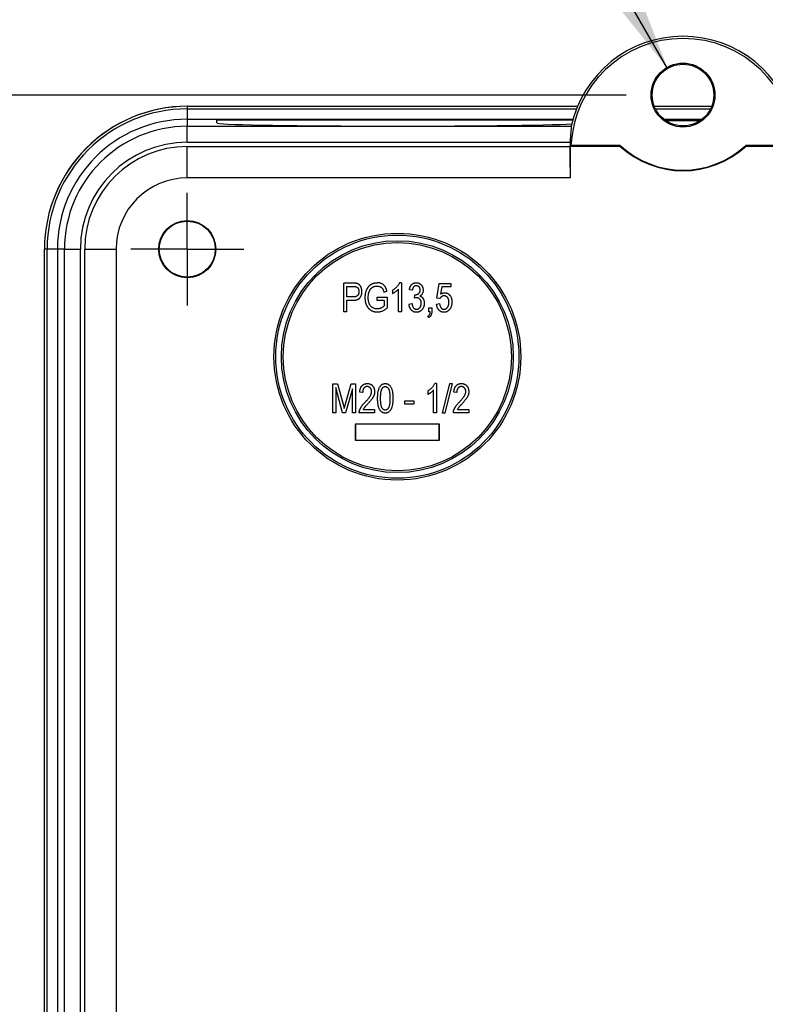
# Model space of a CAD drawing. Header units: millimetres. Extents: x 25 to 1092, y 25 to 838.
# Tile 19 of 46: x 787 to 854, y 391 to 479. Entities that reach past the tile are written whole.
import ezdxf

# ---------------------------------------------------------------- set-up
doc = ezdxf.new("R2010")
doc.units = ezdxf.units.MM
doc.header["$LTSCALE"] = 4
doc.linetypes.add('CENTERX2', pattern=[20.32, 12.7, -2.54, 2.54, -2.54])
doc.layers.add('CENTER', color=40, linetype='CENTERX2')
doc.layers.add('DIMENSIONS', color=140, linetype='Continuous', lineweight=25)
doc.styles.add('SLDTEXTSTYLE0', font='TXT', dxfattribs={"width": 0.7})
doc.dimstyles.new('SLDDIMSTYLE1', dxfattribs={"dimtxt": 8.632031, "dimasz": 13.208, "dimexe": 0, "dimexo": 0.0625, "dimgap": 2.158008, "dimtad": 0, "dimtih": 1, "dimtoh": 1, "dimrnd": 1e-09, "dimzin": 12, "dimdsep": 46, "dimtxsty": 'SLDTEXTSTYLE0', "dimsah": 1, "dimcen": 0.09, "dimadec": 0, "dimazin": 3, "dimtfac": 1, "dimtofl": 0, "dimtmove": 0, "dimatfit": 3, "dimfxl": 0, "dimfrac": 2, "dimtolj": 1, "dimtzin": 12, "dimarcsym": 0})
doc.dimstyles.new('SLDDIMSTYLE4', dxfattribs={"dimtxt": 8.632031, "dimasz": 13.208, "dimexe": 0, "dimexo": 0.0625, "dimgap": 2.158008, "dimtad": 0, "dimtih": 1, "dimtoh": 1, "dimrnd": 1e-09, "dimzin": 12, "dimdsep": 46, "dimtxsty": 'SLDTEXTSTYLE0', "dimsah": 1, "dimcen": 0, "dimadec": 0, "dimazin": 3, "dimtfac": 1, "dimtofl": 0, "dimtmove": 0, "dimatfit": 3, "dimfxl": 0, "dimfrac": 2, "dimtolj": 1, "dimtzin": 12, "dimarcsym": 0})

# ---------------------------------------------------------------- blocks, each defined once
blk = doc.blocks.new('_D_5')
at = {"layer": 'DIMENSIONS'}
for p, q in [((841.456, 472.644), (703.211, 472.644)), ((715.911, 472.644), (715.911, 370.802)), ((703.086, 355.15), (700.187, 355.15)), ((700.187, 355.15), (700.187, 341.431)), ((728.737, 355.15), (731.635, 355.15)), ((731.635, 355.15), (731.635, 341.431)), ((700.187, 341.431), (703.086, 341.431)), ((731.635, 341.431), (728.737, 341.431)), ((715.911, 254.044), (715.911, 339.499)), ((841.456, 254.044), (703.211, 254.044))]:
    blk.add_line(p, q, dxfattribs=at)
for points in [[(715.911, 472.644), (713.879, 459.436), (717.943, 459.436)], [(715.911, 254.044), (717.943, 267.252), (713.879, 267.252)]]:
    blk.add_solid(points, dxfattribs=at)
at = {"layer": 'DIMENSIONS', "char_height": 8.4667, "attachment_point": 1, "style": 'SLDTEXTSTYLE0'}
for s, insert in [('218.6', (699.495, 367.997)), ('8.61', (703.086, 352.345))]:
    blk.add_mtext(s, dxfattribs=dict(at, insert=insert))
blk = doc.blocks.new('_D_8')
at = {"layer": 'DIMENSIONS'}
for p, q in [((758.594, 526.499), (755.696, 526.499)), ((755.696, 526.499), (755.696, 512.78)), ((784.245, 526.499), (787.144, 526.499)), ((787.144, 526.499), (787.144, 512.78)), ((815.443, 526.499), (790.043, 526.499)), ((845.161, 475.026), (815.443, 526.499)), ((755.696, 512.78), (758.594, 512.78)), ((787.144, 512.78), (784.245, 512.78))]:
    blk.add_line(p, q, dxfattribs=at)
blk.add_solid([(845.161, 475.026), (840.317, 487.48), (836.797, 485.448)], dxfattribs=at)
at = {"layer": 'DIMENSIONS', "char_height": 8.4667, "attachment_point": 1, "style": 'SLDTEXTSTYLE0'}
for s, insert in [('%%c', (755.668, 539.346)), ('5.5', (768.702, 539.346)), ('0.22', (758.594, 523.694))]:
    blk.add_mtext(s, dxfattribs=dict(at, insert=insert))
blk = doc.blocks.new('SW_CENTERMARKSYMBOL_4')
at = {"layer": 'CENTER', "color": 0}
for p, q in [((0, 2.54), (0, 5.04)), ((0, 0), (0, 2.54)), ((-2.54, 0), (-5.04, 0)), ((0, 0), (-2.54, 0)), ((0, 0), (0, -2.54)), ((0, 0), (2.54, 0)), ((2.54, 0), (5.04, 0)), ((0, -2.54), (0, -5.04))]:
    blk.add_line(p, q, dxfattribs=at)

msp = doc.modelspace()

# ---------------------------------------------------------------- linework, layer by layer
for p, q in [((802.286, 471.644), (837.117, 471.644)), ((802.286, 471.644), (802.286, 471.414)), ((802.286, 471.414), (837.023, 471.414)), ((802.286, 471.414), (802.286, 470.493)), ((802.314, 471.648), (837.118, 471.648)), ((843.973, 471.648), (849.099, 471.648)), ((843.974, 471.644), (849.098, 471.644)), ((844.076, 471.414), (848.995, 471.414)), ((802.286, 470.493), (802.286, 469.859)), ((802.286, 470.493), (836.71, 470.493)), ((804.907, 470.444), (804.907, 470.155)), ((804.907, 470.444), (836.696, 470.444)), ((844.823, 470.493), (848.249, 470.493)), ((802.286, 468.439), (802.286, 469.859)), ((802.286, 469.859), (836.549, 469.859)), ((836.549, 469.859), (836.549, 469.859)), ((802.286, 468.439), (836.468, 468.439)), ((802.286, 468.053), (836.45, 468.053)), ((802.286, 465.25), (802.286, 468.053)), ((836.536, 468.144), (836.45, 468.146)), ((836.45, 468.053), (836.45, 468.146)), ((836.483, 468.092), (836.536, 468.144)), ((836.483, 468.092), (840.91, 468.092)), ((836.483, 465.25), (836.483, 468.092)), ((840.93, 468.144), (836.536, 468.144)), ((840.91, 468.092), (840.93, 468.144)), ((852.142, 468.144), (852.162, 468.092)), ((856.536, 468.144), (852.142, 468.144)), ((852.162, 468.092), (856.588, 468.092)), ((836.483, 465.25), (802.286, 465.25)), ((789.533, 267.423), (789.533, 458.866)), ((789.766, 458.894), (789.536, 458.894)), ((789.536, 267.394), (789.536, 458.894)), ((790.687, 458.894), (789.766, 458.894)), ((789.766, 267.394), (789.766, 458.894)), ((791.321, 458.894), (790.687, 458.894)), ((790.687, 458.894), (790.687, 267.394)), ((791.321, 267.394), (791.321, 458.894)), ((791.321, 458.894), (792.741, 458.894)), ((792.741, 267.394), (792.741, 458.894)), ((793.127, 458.894), (795.93, 458.894)), ((793.127, 267.394), (793.127, 458.894)), ((795.93, 458.894), (795.93, 267.394)), ((816.269, 453.294), (816.269, 455.863)), ((817.06, 455.863), (816.269, 455.863)), ((816.536, 455.562), (817.09, 455.562)), ((816.536, 454.628), (816.536, 455.562)), ((820.605, 455.229), (820.605, 454.929)), ((821.139, 453.294), (821.139, 455.329)), ((821.406, 455.896), (821.233, 455.896)), ((821.406, 455.896), (821.406, 453.294)), ((822.373, 455.229), (822.106, 455.262)), ((824.575, 454.513), (824.775, 455.829)), ((824.775, 455.829), (825.809, 455.829)), ((824.998, 455.529), (824.902, 454.895)), ((825.809, 455.529), (824.998, 455.529)), ((825.809, 455.829), (825.809, 455.529)), ((817.095, 454.628), (816.536, 454.628)), ((819.238, 454.295), (819.238, 454.595)), ((819.238, 454.595), (820.138, 454.595)), ((819.838, 455.062), (820.105, 455.129)), ((820.138, 454.595), (820.138, 453.654)), ((822.573, 454.526), (822.607, 454.829)), ((822.607, 454.829), (822.647, 454.825)), ((824.842, 454.475), (824.575, 454.513)), ((816.536, 454.328), (817.078, 454.328)), ((816.536, 453.294), (816.536, 454.328)), ((819.872, 454.295), (819.238, 454.295)), ((819.872, 454.295), (819.872, 453.824)), ((822.073, 453.995), (822.34, 454.028)), ((823.841, 453.294), (823.841, 453.661)), ((823.841, 453.661), (824.108, 453.661)), ((824.108, 453.661), (824.108, 453.302)), ((824.541, 453.995), (824.808, 454.028)), ((816.536, 453.294), (816.269, 453.294)), ((821.406, 453.294), (821.139, 453.294)), ((823.841, 452.794), (823.768, 452.927)), ((823.974, 453.294), (823.841, 453.294)), ((815.272, 444.294), (815.272, 446.863)), ((815.272, 446.863), (815.689, 446.863)), ((816.15, 444.294), (815.539, 446.536)), ((815.539, 446.536), (815.539, 444.294)), ((815.689, 446.863), (816.189, 445.044)), ((816.406, 445.075), (816.929, 446.863)), ((816.929, 446.863), (817.307, 446.863)), ((817.307, 446.863), (817.307, 444.294)), ((824.545, 446.896), (824.372, 446.896)), ((824.545, 446.896), (824.545, 444.294)), ((825.082, 444.261), (825.724, 446.896)), ((825.929, 446.896), (825.287, 444.261)), ((825.724, 446.896), (825.929, 446.896)), ((817.04, 446.414), (816.423, 444.294)), ((817.04, 444.294), (817.04, 446.414)), ((817.94, 446.095), (817.674, 446.129)), ((823.744, 446.229), (823.744, 445.929)), ((824.278, 444.294), (824.278, 446.329)), ((826.346, 446.095), (826.079, 446.129)), ((816.189, 445.044), (816.289, 444.664)), ((821.709, 445.061), (821.709, 445.362)), ((821.709, 445.362), (822.51, 445.362)), ((822.51, 445.061), (821.709, 445.061)), ((822.51, 445.362), (822.51, 445.061)), ((815.539, 444.294), (815.272, 444.294)), ((816.423, 444.294), (816.15, 444.294)), ((817.307, 444.294), (817.04, 444.294)), ((819.008, 444.294), (817.64, 444.294)), ((818.007, 444.594), (819.008, 444.594)), ((819.008, 444.594), (819.008, 444.294)), ((824.545, 444.294), (824.278, 444.294)), ((825.287, 444.261), (825.082, 444.261)), ((827.413, 444.294), (826.046, 444.294)), ((826.412, 444.594), (827.413, 444.594)), ((827.413, 444.594), (827.413, 444.294)), ((817.298, 443.294), (824.774, 443.294)), ((817.298, 441.819), (817.298, 443.294)), ((817.298, 443.294), (817.31, 443.282)), ((824.761, 443.282), (817.31, 443.282)), ((817.31, 443.282), (817.31, 441.831)), ((824.761, 443.282), (824.774, 443.294)), ((824.761, 441.831), (824.761, 443.282)), ((824.774, 443.294), (824.774, 441.819)), ((817.31, 441.831), (817.298, 441.819)), ((824.774, 441.819), (817.298, 441.819)), ((817.31, 441.831), (824.761, 441.831)), ((824.761, 441.831), (824.774, 441.819))]:
    msp.add_line(p, q)
for centre, radius in [((846.536, 472.644), 2.85), ((846.536, 472.644), 2.75), ((802.286, 458.894), 2.552), ((802.286, 458.894), 2.5), ((821.036, 449.294), 11.018), ((821.036, 449.294), 10.85), ((821.036, 449.294), 10.35), ((821.036, 449.294), 10.186)]:
    msp.add_circle(centre, radius)
for centre, radius, start, end in [((846.536, 467.684), 10.011, 2.63719, 177.36281), ((802.314, 458.866), 12.782, 90, 180), ((802.286, 458.894), 12.75, 90, 180), ((802.286, 458.894), 12.52, 90, 180), ((802.286, 458.894), 11.599, 90, 180), ((802.286, 458.894), 10.965, 90, 180), ((802.286, 458.894), 9.545, 90, 180), ((846.536, 467.684), 10.096, 175.70902, 177.37401), ((802.286, 458.894), 9.159, 90, 180), ((846.536, 474.186), 8.294, 227.28606, 312.71394), ((846.536, 474.186), 8.242, 227.14385, 312.85615), ((802.286, 458.894), 6.356, 90, 180)]:
    msp.add_arc(centre, radius, start, end)
for centre, major_axis, ratio, start_param, end_param in [((846.536, 467.665), (0, 10.225), 0.999998, 4.928675, 7.637695), ((821.036, 470.155), (16.128, 0), 0.017455, 3.141593, 6.017977), ((836.322, 465.25), (0, 4.61), 0.034921, 4.712389, 5.365946)]:
    msp.add_ellipse(centre, major_axis=major_axis, ratio=ratio, start_param=start_param, end_param=end_param)
for points, knots in [([(845.031, 470.404), (845.103, 470.405), (845.351, 470.409), (845.879, 470.414), (846.614, 470.416), (847.218, 470.413), (847.644, 470.409), (847.889, 470.406), (848.012, 470.404), (848.046, 470.404)], [0, 0, 0, 0, 0.087919, 0.305633, 0.522003, 0.739106, 0.844171, 0.956902, 1, 1, 1, 1]), ([(845.129, 470.346), (845.22, 470.351), (845.441, 470.365), (845.868, 470.376), (846.281, 470.382), (846.603, 470.383), (846.922, 470.38), (847.325, 470.373), (847.709, 470.361), (847.903, 470.349), (847.971, 470.345)], [0, 0, 0, 0, 0.13513, 0.327597, 0.421204, 0.514686, 0.608055, 0.703117, 0.896533, 1, 1, 1, 1]), ([(836.549, 469.859), (836.559, 469.854), (836.562, 469.819), (836.556, 469.69), (836.547, 469.596), (836.523, 469.353), (836.509, 469.205), (836.48, 468.86), (836.466, 468.66), (836.456, 468.439)], [0, 0, 0, 0, 0.25, 0.25, 0.5, 0.5, 0.75, 0.75, 1, 1, 1, 1]), ([(817.472, 455.813), (817.46, 455.817), (817.436, 455.825), (817.396, 455.836), (817.351, 455.844), (817.302, 455.85), (817.248, 455.856), (817.189, 455.86), (817.127, 455.863), (817.083, 455.863), (817.06, 455.863)], [0, 0, 0, 0, 0.089414, 0.188943, 0.297152, 0.417111, 0.546704, 0.687097, 0.837356, 1, 1, 1, 1]), ([(817.09, 455.562), (817.108, 455.562), (817.142, 455.562), (817.191, 455.56), (817.236, 455.557), (817.277, 455.552), (817.313, 455.547), (817.345, 455.54), (817.373, 455.532), (817.405, 455.519), (817.441, 455.497), (817.479, 455.463), (817.514, 455.42), (817.545, 455.37), (817.571, 455.312), (817.59, 455.248), (817.602, 455.178), (817.603, 455.129), (817.604, 455.104)], [0, 0, 0, 0, 0.066986, 0.128171, 0.184234, 0.235295, 0.281376, 0.322573, 0.358576, 0.390342, 0.450121, 0.513256, 0.581616, 0.656685, 0.735856, 0.818576, 0.906244, 1, 1, 1, 1]), ([(817.87, 455.118), (817.87, 455.14), (817.87, 455.183), (817.864, 455.245), (817.856, 455.305), (817.844, 455.362), (817.829, 455.417), (817.811, 455.469), (817.789, 455.518), (817.763, 455.564), (817.735, 455.608), (817.704, 455.648), (817.672, 455.685), (817.636, 455.718), (817.599, 455.747), (817.559, 455.773), (817.517, 455.796), (817.487, 455.807), (817.472, 455.813)], [0, 0, 0, 0, 0.076258, 0.14909, 0.219903, 0.287845, 0.354281, 0.418322, 0.481671, 0.543634, 0.604537, 0.663699, 0.721136, 0.777226, 0.832856, 0.888006, 0.943937, 1, 1, 1, 1]), ([(818.171, 454.566), (818.171, 454.601), (818.172, 454.668), (818.179, 454.767), (818.19, 454.863), (818.206, 454.956), (818.225, 455.045), (818.25, 455.131), (818.279, 455.213), (818.313, 455.292), (818.35, 455.367), (818.39, 455.437), (818.433, 455.502), (818.478, 455.561), (818.526, 455.616), (818.578, 455.666), (818.631, 455.711), (818.689, 455.75), (818.748, 455.784), (818.81, 455.814), (818.875, 455.84), (818.943, 455.861), (819.013, 455.876), (819.085, 455.887), (819.161, 455.895), (819.212, 455.896), (819.238, 455.896)], [0, 0, 0, 0, 0.053463, 0.105135, 0.155415, 0.204125, 0.251654, 0.298279, 0.343762, 0.388261, 0.431823, 0.473756, 0.514092, 0.553002, 0.591059, 0.628093, 0.664327, 0.700226, 0.735967, 0.771768, 0.807945, 0.84459, 0.881848, 0.920032, 0.959558, 1, 1, 1, 1]), ([(818.437, 454.577), (818.438, 454.605), (818.438, 454.658), (818.443, 454.737), (818.452, 454.813), (818.462, 454.886), (818.477, 454.955), (818.495, 455.021), (818.515, 455.084), (818.539, 455.144), (818.566, 455.2), (818.594, 455.252), (818.625, 455.301), (818.658, 455.346), (818.693, 455.386), (818.73, 455.423), (818.769, 455.457), (818.811, 455.486), (818.854, 455.512), (818.899, 455.534), (818.946, 455.554), (818.996, 455.569), (819.047, 455.581), (819.101, 455.59), (819.156, 455.595), (819.194, 455.595), (819.213, 455.596)], [0, 0, 0, 0, 0.056644, 0.11157, 0.164192, 0.214901, 0.263929, 0.311006, 0.356976, 0.40132, 0.444404, 0.485572, 0.525301, 0.563756, 0.600847, 0.637067, 0.672633, 0.707563, 0.742331, 0.777015, 0.812451, 0.847936, 0.884598, 0.921899, 0.960306, 1, 1, 1, 1]), ([(819.213, 455.596), (819.239, 455.595), (819.29, 455.594), (819.365, 455.583), (819.435, 455.564), (819.502, 455.538), (819.562, 455.506), (819.618, 455.468), (819.667, 455.424), (819.711, 455.374), (819.749, 455.314), (819.782, 455.242), (819.813, 455.157), (819.83, 455.095), (819.838, 455.062)], [0, 0, 0, 0, 0.086702, 0.169582, 0.250253, 0.32885, 0.405303, 0.478812, 0.551599, 0.623244, 0.700121, 0.787674, 0.887221, 1, 1, 1, 1]), ([(820.105, 455.129), (820.1, 455.151), (820.091, 455.195), (820.074, 455.259), (820.055, 455.319), (820.035, 455.375), (820.013, 455.428), (819.989, 455.477), (819.964, 455.522), (819.927, 455.577), (819.877, 455.64), (819.808, 455.706), (819.731, 455.764), (819.647, 455.811), (819.555, 455.85), (819.456, 455.877), (819.349, 455.893), (819.276, 455.895), (819.238, 455.896)], [0, 0, 0, 0, 0.05407, 0.105648, 0.154927, 0.201884, 0.246616, 0.289412, 0.329889, 0.369132, 0.444749, 0.519079, 0.593261, 0.669091, 0.746633, 0.827189, 0.911166, 1, 1, 1, 1]), ([(821.233, 455.896), (821.22, 455.866), (821.193, 455.805), (821.139, 455.717), (821.073, 455.626), (820.995, 455.536), (820.908, 455.449), (820.814, 455.368), (820.713, 455.294), (820.641, 455.25), (820.605, 455.229)], [0, 0, 0, 0, 0.103676, 0.214643, 0.334437, 0.463449, 0.597225, 0.730608, 0.864725, 1, 1, 1, 1]), ([(820.605, 454.929), (820.628, 454.939), (820.675, 454.961), (820.744, 455.002), (820.818, 455.049), (820.892, 455.102), (820.964, 455.158), (821.03, 455.215), (821.089, 455.271), (821.123, 455.31), (821.139, 455.329)], [0, 0, 0, 0, 0.11072, 0.230662, 0.360482, 0.499598, 0.638388, 0.768782, 0.888435, 1, 1, 1, 1]), ([(822.106, 455.262), (822.111, 455.288), (822.119, 455.337), (822.137, 455.409), (822.159, 455.475), (822.184, 455.537), (822.213, 455.594), (822.247, 455.646), (822.283, 455.694), (822.324, 455.736), (822.367, 455.774), (822.413, 455.806), (822.461, 455.834), (822.512, 455.857), (822.564, 455.874), (822.619, 455.887), (822.677, 455.894), (822.715, 455.895), (822.735, 455.896)], [0, 0, 0, 0, 0.078747, 0.153611, 0.224555, 0.292118, 0.357112, 0.42008, 0.480971, 0.540611, 0.598886, 0.655979, 0.71229, 0.768079, 0.8246, 0.881725, 0.94001, 1, 1, 1, 1]), ([(822.742, 455.629), (822.719, 455.628), (822.674, 455.626), (822.609, 455.606), (822.549, 455.575), (822.506, 455.538), (822.475, 455.503), (822.454, 455.474), (822.435, 455.441), (822.417, 455.405), (822.403, 455.365), (822.391, 455.323), (822.38, 455.277), (822.376, 455.245), (822.373, 455.229)], [0, 0, 0, 0, 0.11575, 0.226006, 0.334966, 0.448166, 0.50712, 0.567279, 0.630608, 0.696904, 0.766295, 0.840114, 0.917492, 1, 1, 1, 1]), ([(822.647, 454.825), (822.662, 454.825), (822.693, 454.825), (822.737, 454.832), (822.779, 454.84), (822.819, 454.853), (822.857, 454.868), (822.892, 454.889), (822.925, 454.911), (822.956, 454.938), (822.984, 454.968), (823.008, 455), (823.028, 455.035), (823.045, 455.071), (823.058, 455.111), (823.067, 455.153), (823.072, 455.197), (823.073, 455.227), (823.074, 455.242)], [0, 0, 0, 0, 0.069015, 0.134671, 0.198814, 0.260581, 0.321032, 0.380727, 0.440919, 0.501359, 0.56168, 0.621512, 0.680925, 0.740575, 0.801844, 0.865395, 0.930955, 1, 1, 1, 1]), ([(822.735, 455.896), (822.756, 455.895), (822.796, 455.894), (822.856, 455.885), (822.914, 455.871), (822.969, 455.85), (823.021, 455.822), (823.072, 455.79), (823.12, 455.751), (823.165, 455.706), (823.206, 455.658), (823.242, 455.605), (823.273, 455.55), (823.297, 455.491), (823.317, 455.43), (823.331, 455.365), (823.339, 455.297), (823.34, 455.251), (823.341, 455.227)], [0, 0, 0, 0, 0.061722, 0.121428, 0.180226, 0.23843, 0.296817, 0.356015, 0.417175, 0.480545, 0.54415, 0.607086, 0.669928, 0.732369, 0.796429, 0.862167, 0.929503, 1, 1, 1, 1]), ([(823.074, 455.242), (823.073, 455.27), (823.07, 455.323), (823.053, 455.399), (823.022, 455.466), (822.98, 455.524), (822.929, 455.57), (822.872, 455.605), (822.809, 455.625), (822.765, 455.628), (822.742, 455.629)], [0, 0, 0, 0, 0.146093, 0.280765, 0.407853, 0.533013, 0.654305, 0.768539, 0.88212, 1, 1, 1, 1]), ([(823.341, 455.227), (823.34, 455.199), (823.338, 455.143), (823.323, 455.062), (823.3, 454.986), (823.266, 454.916), (823.224, 454.851), (823.174, 454.794), (823.117, 454.744), (823.073, 454.717), (823.051, 454.703)], [0, 0, 0, 0, 0.136236, 0.266067, 0.391205, 0.515128, 0.637286, 0.757217, 0.877148, 1, 1, 1, 1]), ([(817.078, 454.328), (817.113, 454.329), (817.181, 454.33), (817.278, 454.34), (817.368, 454.357), (817.449, 454.382), (817.522, 454.412), (817.588, 454.45), (817.645, 454.495), (817.694, 454.548), (817.735, 454.605), (817.771, 454.667), (817.802, 454.732), (817.827, 454.802), (817.847, 454.875), (817.861, 454.953), (817.869, 455.034), (817.87, 455.09), (817.87, 455.118)], [0, 0, 0, 0, 0.082083, 0.158013, 0.228739, 0.294516, 0.35584, 0.414276, 0.470661, 0.525823, 0.581059, 0.636222, 0.692356, 0.749778, 0.808586, 0.869682, 0.933367, 1, 1, 1, 1]), ([(817.604, 455.104), (817.603, 455.085), (817.602, 455.047), (817.596, 454.993), (817.587, 454.943), (817.573, 454.896), (817.557, 454.853), (817.536, 454.814), (817.511, 454.778), (817.482, 454.746), (817.449, 454.718), (817.411, 454.694), (817.369, 454.674), (817.323, 454.657), (817.272, 454.644), (817.217, 454.635), (817.157, 454.63), (817.116, 454.629), (817.095, 454.628)], [0, 0, 0, 0, 0.072169, 0.140121, 0.203584, 0.263829, 0.321628, 0.377165, 0.430342, 0.483709, 0.537202, 0.592717, 0.650545, 0.711386, 0.776472, 0.846331, 0.920688, 1, 1, 1, 1]), ([(819.256, 453.261), (819.23, 453.261), (819.179, 453.263), (819.104, 453.269), (819.032, 453.281), (818.961, 453.298), (818.892, 453.319), (818.826, 453.346), (818.761, 453.377), (818.7, 453.413), (818.64, 453.454), (818.584, 453.498), (818.53, 453.548), (818.48, 453.602), (818.433, 453.66), (818.39, 453.722), (818.349, 453.789), (818.312, 453.861), (818.279, 453.936), (818.25, 454.015), (818.225, 454.098), (818.205, 454.184), (818.19, 454.275), (818.178, 454.369), (818.172, 454.466), (818.171, 454.533), (818.171, 454.566)], [0, 0, 0, 0, 0.040153, 0.079623, 0.118084, 0.156225, 0.193697, 0.231058, 0.268298, 0.30585, 0.343558, 0.381246, 0.419112, 0.45755, 0.496773, 0.53638, 0.577299, 0.619422, 0.66269, 0.706655, 0.751917, 0.798467, 0.846353, 0.895857, 0.947029, 1, 1, 1, 1]), ([(819.239, 453.561), (819.21, 453.562), (819.153, 453.564), (819.07, 453.575), (818.991, 453.595), (818.916, 453.623), (818.845, 453.659), (818.779, 453.703), (818.717, 453.755), (818.659, 453.814), (818.606, 453.882), (818.561, 453.958), (818.522, 454.042), (818.491, 454.134), (818.467, 454.234), (818.45, 454.341), (818.439, 454.457), (818.438, 454.536), (818.437, 454.577)], [0, 0, 0, 0, 0.059505, 0.116634, 0.172052, 0.226455, 0.280253, 0.33415, 0.389243, 0.445873, 0.503965, 0.564148, 0.626889, 0.692733, 0.762739, 0.836991, 0.915968, 1, 1, 1, 1]), ([(822.757, 454.562), (822.744, 454.561), (822.716, 454.56), (822.673, 454.553), (822.624, 454.542), (822.591, 454.532), (822.573, 454.526)], [0, 0, 0, 0, 0.208161, 0.443743, 0.707986, 1, 1, 1, 1]), ([(823.174, 454.065), (823.173, 454.083), (823.172, 454.119), (823.167, 454.171), (823.158, 454.22), (823.144, 454.266), (823.128, 454.311), (823.107, 454.352), (823.082, 454.39), (823.054, 454.425), (823.023, 454.457), (822.991, 454.485), (822.956, 454.509), (822.92, 454.528), (822.881, 454.543), (822.842, 454.554), (822.8, 454.561), (822.772, 454.561), (822.757, 454.562)], [0, 0, 0, 0, 0.075534, 0.147063, 0.215863, 0.282515, 0.347132, 0.410786, 0.473198, 0.535619, 0.596624, 0.656272, 0.713695, 0.770611, 0.826145, 0.882825, 0.940266, 1, 1, 1, 1]), ([(823.051, 454.703), (823.071, 454.697), (823.111, 454.685), (823.165, 454.658), (823.215, 454.626), (823.259, 454.588), (823.299, 454.544), (823.334, 454.492), (823.365, 454.434), (823.392, 454.37), (823.414, 454.301), (823.429, 454.227), (823.439, 454.149), (823.44, 454.095), (823.441, 454.068)], [0, 0, 0, 0, 0.078753, 0.153872, 0.226545, 0.298294, 0.371325, 0.44778, 0.52961, 0.616214, 0.707285, 0.800774, 0.898107, 1, 1, 1, 1]), ([(825.208, 454.728), (825.189, 454.728), (825.153, 454.726), (825.098, 454.713), (825.046, 454.691), (824.996, 454.662), (824.949, 454.626), (824.908, 454.582), (824.871, 454.532), (824.851, 454.494), (824.842, 454.475)], [0, 0, 0, 0, 0.11794, 0.235279, 0.354165, 0.477473, 0.603974, 0.731106, 0.862925, 1, 1, 1, 1]), ([(824.902, 454.895), (824.932, 454.91), (824.991, 454.94), (825.086, 454.972), (825.183, 454.992), (825.249, 454.994), (825.282, 454.995)], [0, 0, 0, 0, 0.254393, 0.502224, 0.750505, 1, 1, 1, 1]), ([(825.642, 454.154), (825.642, 454.176), (825.641, 454.219), (825.635, 454.282), (825.626, 454.341), (825.612, 454.396), (825.594, 454.447), (825.574, 454.495), (825.549, 454.539), (825.519, 454.578), (825.488, 454.613), (825.454, 454.644), (825.418, 454.67), (825.38, 454.692), (825.339, 454.708), (825.297, 454.72), (825.253, 454.727), (825.223, 454.728), (825.208, 454.728)], [0, 0, 0, 0, 0.082006, 0.159777, 0.233626, 0.303439, 0.370386, 0.43454, 0.49642, 0.557348, 0.616305, 0.672528, 0.727523, 0.781559, 0.834533, 0.888255, 0.943114, 1, 1, 1, 1]), ([(825.282, 454.995), (825.303, 454.995), (825.344, 454.993), (825.405, 454.982), (825.463, 454.965), (825.52, 454.94), (825.574, 454.908), (825.626, 454.87), (825.676, 454.824), (825.724, 454.772), (825.767, 454.714), (825.806, 454.65), (825.837, 454.582), (825.863, 454.508), (825.884, 454.43), (825.899, 454.347), (825.907, 454.26), (825.908, 454.2), (825.909, 454.169)], [0, 0, 0, 0, 0.053806, 0.106938, 0.159207, 0.211958, 0.266379, 0.322264, 0.380409, 0.442075, 0.505267, 0.569053, 0.634279, 0.70138, 0.771015, 0.843888, 0.920061, 1, 1, 1, 1]), ([(819.872, 453.824), (819.853, 453.806), (819.814, 453.77), (819.747, 453.721), (819.671, 453.677), (819.588, 453.637), (819.501, 453.604), (819.413, 453.579), (819.326, 453.564), (819.268, 453.562), (819.239, 453.561)], [0, 0, 0, 0, 0.110168, 0.227349, 0.352471, 0.48632, 0.621808, 0.751674, 0.87773, 1, 1, 1, 1]), ([(820.138, 453.654), (820.104, 453.623), (820.037, 453.562), (819.93, 453.483), (819.822, 453.414), (819.712, 453.358), (819.6, 453.314), (819.487, 453.284), (819.372, 453.265), (819.294, 453.262), (819.256, 453.261)], [0, 0, 0, 0, 0.14014, 0.274277, 0.402856, 0.526834, 0.647574, 0.765865, 0.882527, 1, 1, 1, 1]), ([(822.739, 453.261), (822.717, 453.261), (822.673, 453.263), (822.61, 453.272), (822.549, 453.288), (822.491, 453.31), (822.435, 453.338), (822.382, 453.372), (822.332, 453.413), (822.284, 453.459), (822.241, 453.512), (822.201, 453.568), (822.166, 453.628), (822.138, 453.694), (822.114, 453.763), (822.095, 453.836), (822.081, 453.914), (822.076, 453.967), (822.073, 453.995)], [0, 0, 0, 0, 0.059955, 0.118098, 0.175046, 0.231454, 0.287781, 0.345525, 0.404017, 0.465187, 0.52726, 0.589365, 0.652798, 0.717707, 0.784146, 0.852971, 0.924943, 1, 1, 1, 1]), ([(822.34, 454.028), (822.343, 454.008), (822.35, 453.969), (822.363, 453.912), (822.378, 453.859), (822.394, 453.81), (822.413, 453.765), (822.433, 453.724), (822.455, 453.686), (822.48, 453.653), (822.506, 453.623), (822.534, 453.598), (822.564, 453.576), (822.596, 453.558), (822.63, 453.545), (822.666, 453.535), (822.704, 453.529), (822.73, 453.528), (822.743, 453.528)], [0, 0, 0, 0, 0.087015, 0.16956, 0.246923, 0.320217, 0.388752, 0.453783, 0.515052, 0.573662, 0.629076, 0.682899, 0.734725, 0.786273, 0.837947, 0.890063, 0.943825, 1, 1, 1, 1]), ([(823.441, 454.068), (823.44, 454.039), (823.439, 453.982), (823.429, 453.899), (823.413, 453.82), (823.39, 453.745), (823.361, 453.674), (823.325, 453.607), (823.283, 453.544), (823.235, 453.486), (823.182, 453.434), (823.126, 453.387), (823.068, 453.348), (823.007, 453.316), (822.944, 453.292), (822.878, 453.274), (822.809, 453.263), (822.762, 453.262), (822.739, 453.261)], [0, 0, 0, 0, 0.072998, 0.142515, 0.210281, 0.275511, 0.33976, 0.402689, 0.466296, 0.52989, 0.592595, 0.652776, 0.711658, 0.76891, 0.825614, 0.882624, 0.940512, 1, 1, 1, 1]), ([(822.743, 453.528), (822.757, 453.528), (822.786, 453.529), (822.827, 453.537), (822.868, 453.548), (822.906, 453.565), (822.944, 453.585), (822.98, 453.612), (823.014, 453.642), (823.047, 453.677), (823.077, 453.716), (823.103, 453.757), (823.125, 453.802), (823.143, 453.849), (823.157, 453.899), (823.167, 453.952), (823.173, 454.008), (823.173, 454.046), (823.174, 454.065)], [0, 0, 0, 0, 0.056492, 0.111036, 0.165479, 0.220289, 0.276284, 0.333265, 0.393449, 0.455972, 0.519474, 0.58361, 0.648066, 0.714349, 0.781491, 0.85136, 0.923809, 1, 1, 1, 1]), ([(825.204, 453.261), (825.182, 453.262), (825.139, 453.263), (825.075, 453.272), (825.014, 453.287), (824.956, 453.308), (824.901, 453.336), (824.848, 453.37), (824.798, 453.41), (824.75, 453.455), (824.707, 453.506), (824.668, 453.562), (824.634, 453.623), (824.605, 453.688), (824.582, 453.758), (824.563, 453.833), (824.549, 453.912), (824.544, 453.967), (824.541, 453.995)], [0, 0, 0, 0, 0.059912, 0.117945, 0.174735, 0.230936, 0.287224, 0.344014, 0.402168, 0.461963, 0.523266, 0.585056, 0.64821, 0.713072, 0.780208, 0.849785, 0.923108, 1, 1, 1, 1]), ([(824.808, 454.028), (824.811, 454.008), (824.816, 453.968), (824.828, 453.911), (824.841, 453.857), (824.857, 453.808), (824.876, 453.763), (824.897, 453.722), (824.921, 453.684), (824.947, 453.651), (824.975, 453.622), (825.004, 453.597), (825.034, 453.576), (825.065, 453.558), (825.098, 453.544), (825.131, 453.535), (825.166, 453.529), (825.189, 453.528), (825.201, 453.528)], [0, 0, 0, 0, 0.088197, 0.171882, 0.250406, 0.324244, 0.394482, 0.460879, 0.523587, 0.583587, 0.641106, 0.696128, 0.748075, 0.799521, 0.849675, 0.89927, 0.949185, 1, 1, 1, 1]), ([(825.201, 453.528), (825.216, 453.528), (825.245, 453.529), (825.288, 453.537), (825.33, 453.55), (825.37, 453.569), (825.408, 453.593), (825.445, 453.622), (825.479, 453.657), (825.513, 453.696), (825.544, 453.739), (825.569, 453.787), (825.592, 453.839), (825.61, 453.895), (825.625, 453.954), (825.634, 454.018), (825.641, 454.085), (825.642, 454.131), (825.642, 454.154)], [0, 0, 0, 0, 0.0521, 0.103107, 0.153808, 0.205265, 0.257737, 0.312208, 0.369755, 0.430083, 0.492893, 0.556963, 0.623007, 0.69131, 0.763138, 0.838083, 0.916748, 1, 1, 1, 1]), ([(825.909, 454.169), (825.908, 454.138), (825.907, 454.078), (825.898, 453.989), (825.883, 453.904), (825.862, 453.822), (825.836, 453.743), (825.803, 453.667), (825.763, 453.595), (825.719, 453.527), (825.669, 453.465), (825.616, 453.41), (825.557, 453.364), (825.494, 453.326), (825.428, 453.297), (825.357, 453.276), (825.282, 453.263), (825.23, 453.262), (825.204, 453.261)], [0, 0, 0, 0, 0.071521, 0.140909, 0.208148, 0.273948, 0.338678, 0.402514, 0.466303, 0.529947, 0.59236, 0.651807, 0.709655, 0.766143, 0.822514, 0.879698, 0.938588, 1, 1, 1, 1]), ([(823.768, 452.927), (823.784, 452.934), (823.815, 452.948), (823.856, 452.977), (823.892, 453.01), (823.921, 453.05), (823.944, 453.098), (823.96, 453.155), (823.971, 453.221), (823.973, 453.269), (823.974, 453.294)], [0, 0, 0, 0, 0.115861, 0.226241, 0.331765, 0.438398, 0.552713, 0.681877, 0.830751, 1, 1, 1, 1]), ([(824.108, 453.302), (824.107, 453.269), (824.106, 453.207), (824.093, 453.119), (824.072, 453.042), (824.042, 452.975), (824.003, 452.919), (823.956, 452.87), (823.903, 452.826), (823.862, 452.805), (823.841, 452.794)], [0, 0, 0, 0, 0.161593, 0.306684, 0.436225, 0.552804, 0.663452, 0.772823, 0.884086, 1, 1, 1, 1]), ([(817.674, 446.129), (817.676, 446.16), (817.682, 446.22), (817.696, 446.307), (817.715, 446.387), (817.738, 446.463), (817.767, 446.531), (817.8, 446.595), (817.838, 446.652), (817.881, 446.704), (817.928, 446.749), (817.979, 446.788), (818.033, 446.821), (818.091, 446.849), (818.152, 446.87), (818.218, 446.885), (818.286, 446.894), (818.333, 446.895), (818.357, 446.896)], [0, 0, 0, 0, 0.08101, 0.157162, 0.229319, 0.2972, 0.36195, 0.423721, 0.483122, 0.540982, 0.597661, 0.653181, 0.707852, 0.763548, 0.819537, 0.87764, 0.937454, 1, 1, 1, 1]), ([(818.347, 446.629), (818.333, 446.629), (818.304, 446.628), (818.263, 446.621), (818.223, 446.611), (818.185, 446.595), (818.149, 446.575), (818.115, 446.552), (818.084, 446.523), (818.054, 446.491), (818.027, 446.455), (818.004, 446.415), (817.984, 446.371), (817.968, 446.323), (817.956, 446.271), (817.947, 446.216), (817.941, 446.157), (817.941, 446.116), (817.94, 446.095)], [0, 0, 0, 0, 0.058062, 0.113339, 0.167598, 0.221189, 0.274971, 0.329554, 0.385287, 0.443434, 0.50364, 0.564272, 0.627926, 0.694954, 0.764616, 0.838736, 0.917123, 1, 1, 1, 1]), ([(818.741, 446.181), (818.741, 446.198), (818.74, 446.229), (818.734, 446.275), (818.726, 446.319), (818.713, 446.361), (818.697, 446.401), (818.677, 446.437), (818.654, 446.472), (818.628, 446.504), (818.599, 446.533), (818.568, 446.559), (818.535, 446.58), (818.501, 446.599), (818.465, 446.612), (818.427, 446.622), (818.388, 446.628), (818.361, 446.629), (818.347, 446.629)], [0, 0, 0, 0, 0.072786, 0.142158, 0.209198, 0.274533, 0.33772, 0.400713, 0.462761, 0.52556, 0.58751, 0.647503, 0.706301, 0.763682, 0.821361, 0.87961, 0.938905, 1, 1, 1, 1]), ([(818.357, 446.896), (818.383, 446.895), (818.434, 446.894), (818.507, 446.884), (818.576, 446.867), (818.64, 446.843), (818.698, 446.811), (818.752, 446.773), (818.801, 446.728), (818.844, 446.677), (818.882, 446.621), (818.916, 446.563), (818.945, 446.503), (818.967, 446.441), (818.986, 446.378), (818.998, 446.312), (819.006, 446.245), (819.007, 446.199), (819.008, 446.176)], [0, 0, 0, 0, 0.071329, 0.138888, 0.203488, 0.265389, 0.326147, 0.38585, 0.446421, 0.508506, 0.570717, 0.631986, 0.692943, 0.753165, 0.813397, 0.874732, 0.936834, 1, 1, 1, 1]), ([(819.275, 445.577), (819.275, 445.63), (819.276, 445.732), (819.284, 445.88), (819.298, 446.018), (819.316, 446.146), (819.341, 446.264), (819.37, 446.373), (819.405, 446.471), (819.446, 446.56), (819.492, 446.639), (819.542, 446.708), (819.6, 446.766), (819.661, 446.814), (819.729, 446.851), (819.801, 446.877), (819.879, 446.893), (819.933, 446.895), (819.96, 446.896)], [0, 0, 0, 0, 0.095143, 0.184746, 0.268308, 0.346624, 0.419338, 0.487274, 0.550249, 0.609167, 0.663948, 0.715482, 0.764042, 0.810981, 0.856937, 0.902876, 0.950445, 1, 1, 1, 1]), ([(819.541, 445.578), (819.542, 445.628), (819.543, 445.723), (819.548, 445.859), (819.557, 445.982), (819.569, 446.093), (819.585, 446.191), (819.606, 446.277), (819.628, 446.351), (819.657, 446.412), (819.687, 446.463), (819.719, 446.507), (819.753, 446.545), (819.788, 446.576), (819.826, 446.599), (819.865, 446.616), (819.906, 446.628), (819.935, 446.629), (819.949, 446.629)], [0, 0, 0, 0, 0.120727, 0.231358, 0.332031, 0.4224, 0.503175, 0.574576, 0.636863, 0.690496, 0.738366, 0.782337, 0.822825, 0.860957, 0.89692, 0.931068, 0.965175, 1, 1, 1, 1]), ([(819.949, 446.629), (819.964, 446.629), (819.995, 446.627), (820.039, 446.617), (820.082, 446.6), (820.121, 446.576), (820.159, 446.546), (820.194, 446.51), (820.227, 446.466), (820.259, 446.416), (820.287, 446.355), (820.311, 446.282), (820.331, 446.196), (820.347, 446.098), (820.36, 445.986), (820.369, 445.862), (820.374, 445.724), (820.375, 445.628), (820.375, 445.578)], [0, 0, 0, 0, 0.036868, 0.073273, 0.109287, 0.145845, 0.184229, 0.22502, 0.268574, 0.315317, 0.367864, 0.429195, 0.499655, 0.579365, 0.669421, 0.769185, 0.87961, 1, 1, 1, 1]), ([(819.96, 446.896), (819.984, 446.895), (820.032, 446.894), (820.102, 446.881), (820.168, 446.859), (820.229, 446.829), (820.287, 446.791), (820.34, 446.744), (820.389, 446.688), (820.418, 446.646), (820.433, 446.625)], [0, 0, 0, 0, 0.128045, 0.251451, 0.371573, 0.490412, 0.610201, 0.733809, 0.863176, 1, 1, 1, 1]), ([(820.433, 446.625), (820.45, 446.596), (820.485, 446.536), (820.527, 446.434), (820.563, 446.321), (820.592, 446.196), (820.614, 446.059), (820.631, 445.909), (820.641, 445.747), (820.642, 445.635), (820.642, 445.577)], [0, 0, 0, 0, 0.093221, 0.193864, 0.303171, 0.421503, 0.550521, 0.68925, 0.838967, 1, 1, 1, 1]), ([(824.372, 446.896), (824.359, 446.866), (824.332, 446.805), (824.277, 446.717), (824.212, 446.626), (824.134, 446.536), (824.047, 446.449), (823.952, 446.368), (823.852, 446.294), (823.78, 446.25), (823.744, 446.229)], [0, 0, 0, 0, 0.103676, 0.214643, 0.334437, 0.463449, 0.597225, 0.730608, 0.864725, 1, 1, 1, 1]), ([(826.079, 446.129), (826.082, 446.16), (826.087, 446.22), (826.101, 446.307), (826.12, 446.387), (826.144, 446.463), (826.173, 446.531), (826.205, 446.595), (826.243, 446.652), (826.286, 446.704), (826.333, 446.749), (826.384, 446.788), (826.438, 446.821), (826.496, 446.849), (826.558, 446.87), (826.623, 446.885), (826.692, 446.894), (826.739, 446.895), (826.763, 446.896)], [0, 0, 0, 0, 0.08101, 0.157162, 0.229319, 0.2972, 0.36195, 0.423721, 0.483122, 0.540982, 0.597661, 0.653181, 0.707852, 0.763548, 0.819537, 0.87764, 0.937454, 1, 1, 1, 1]), ([(826.753, 446.629), (826.738, 446.629), (826.71, 446.628), (826.668, 446.621), (826.628, 446.611), (826.59, 446.595), (826.555, 446.575), (826.521, 446.552), (826.489, 446.523), (826.459, 446.491), (826.433, 446.455), (826.409, 446.415), (826.389, 446.371), (826.374, 446.323), (826.361, 446.271), (826.352, 446.216), (826.346, 446.157), (826.346, 446.116), (826.346, 446.095)], [0, 0, 0, 0, 0.058062, 0.113339, 0.167598, 0.221189, 0.274971, 0.329554, 0.385287, 0.443434, 0.50364, 0.564272, 0.627926, 0.694954, 0.764616, 0.838736, 0.917123, 1, 1, 1, 1]), ([(827.146, 446.181), (827.146, 446.198), (827.146, 446.229), (827.14, 446.275), (827.131, 446.319), (827.118, 446.361), (827.103, 446.401), (827.083, 446.437), (827.06, 446.472), (827.033, 446.504), (827.004, 446.533), (826.973, 446.559), (826.94, 446.58), (826.906, 446.599), (826.87, 446.612), (826.832, 446.622), (826.793, 446.628), (826.766, 446.629), (826.753, 446.629)], [0, 0, 0, 0, 0.072786, 0.142158, 0.209198, 0.274533, 0.33772, 0.400713, 0.462761, 0.52556, 0.58751, 0.647503, 0.706301, 0.763682, 0.821361, 0.87961, 0.938905, 1, 1, 1, 1]), ([(826.763, 446.896), (826.789, 446.895), (826.839, 446.894), (826.913, 446.884), (826.981, 446.867), (827.045, 446.843), (827.103, 446.811), (827.157, 446.773), (827.206, 446.728), (827.249, 446.677), (827.288, 446.621), (827.321, 446.563), (827.35, 446.503), (827.373, 446.441), (827.391, 446.378), (827.403, 446.312), (827.412, 446.245), (827.413, 446.199), (827.413, 446.176)], [0, 0, 0, 0, 0.071329, 0.138888, 0.203488, 0.265389, 0.326147, 0.38585, 0.446421, 0.508506, 0.570717, 0.631986, 0.692943, 0.753165, 0.813397, 0.874732, 0.936834, 1, 1, 1, 1]), ([(818.167, 445.247), (818.195, 445.277), (818.25, 445.334), (818.327, 445.417), (818.397, 445.495), (818.458, 445.568), (818.513, 445.635), (818.56, 445.698), (818.599, 445.756), (818.64, 445.824), (818.68, 445.905), (818.714, 446), (818.737, 446.092), (818.74, 446.152), (818.741, 446.181)], [0, 0, 0, 0, 0.109368, 0.210579, 0.303981, 0.389005, 0.466604, 0.535982, 0.59819, 0.652344, 0.749539, 0.838845, 0.921753, 1, 1, 1, 1]), ([(819.008, 446.176), (819.007, 446.155), (819.006, 446.114), (819.001, 446.053), (818.991, 445.993), (818.977, 445.932), (818.959, 445.873), (818.937, 445.815), (818.912, 445.757), (818.882, 445.698), (818.846, 445.638), (818.804, 445.574), (818.754, 445.505), (818.698, 445.432), (818.635, 445.353), (818.564, 445.271), (818.487, 445.183), (818.432, 445.124), (818.404, 445.093)], [0, 0, 0, 0, 0.04878, 0.096924, 0.145081, 0.193383, 0.24212, 0.291125, 0.340833, 0.391402, 0.445575, 0.505911, 0.572539, 0.644977, 0.724251, 0.809703, 0.901699, 1, 1, 1, 1]), ([(819.957, 444.261), (819.932, 444.262), (819.884, 444.264), (819.813, 444.277), (819.746, 444.301), (819.683, 444.334), (819.622, 444.376), (819.566, 444.427), (819.513, 444.488), (819.463, 444.557), (819.418, 444.639), (819.379, 444.734), (819.347, 444.842), (819.321, 444.963), (819.3, 445.098), (819.285, 445.246), (819.276, 445.407), (819.275, 445.519), (819.275, 445.577)], [0, 0, 0, 0, 0.044617, 0.087722, 0.13027, 0.173486, 0.217285, 0.263338, 0.311672, 0.363285, 0.419262, 0.480841, 0.54917, 0.624182, 0.706317, 0.796467, 0.894194, 1, 1, 1, 1]), ([(819.965, 444.528), (819.949, 444.528), (819.919, 444.529), (819.876, 444.541), (819.834, 444.556), (819.795, 444.581), (819.757, 444.61), (819.723, 444.648), (819.689, 444.691), (819.658, 444.742), (819.63, 444.803), (819.606, 444.876), (819.586, 444.962), (819.57, 445.06), (819.557, 445.171), (819.548, 445.296), (819.543, 445.433), (819.542, 445.528), (819.541, 445.578)], [0, 0, 0, 0, 0.036538, 0.07231, 0.107867, 0.144513, 0.182661, 0.223563, 0.26689, 0.314101, 0.366775, 0.428651, 0.498873, 0.579188, 0.669045, 0.769466, 0.87932, 1, 1, 1, 1]), ([(820.642, 445.577), (820.642, 445.525), (820.641, 445.424), (820.632, 445.277), (820.619, 445.14), (820.6, 445.012), (820.577, 444.894), (820.547, 444.785), (820.513, 444.686), (820.472, 444.597), (820.426, 444.518), (820.375, 444.45), (820.319, 444.391), (820.256, 444.344), (820.189, 444.306), (820.116, 444.28), (820.038, 444.264), (819.984, 444.262), (819.957, 444.261)], [0, 0, 0, 0, 0.094602, 0.183659, 0.267301, 0.345066, 0.417784, 0.485784, 0.549009, 0.607982, 0.663087, 0.714418, 0.763249, 0.81004, 0.856191, 0.90247, 0.950083, 1, 1, 1, 1]), ([(820.375, 445.578), (820.375, 445.529), (820.374, 445.434), (820.369, 445.298), (820.36, 445.174), (820.347, 445.064), (820.331, 444.965), (820.311, 444.879), (820.288, 444.806), (820.26, 444.745), (820.229, 444.693), (820.197, 444.649), (820.163, 444.612), (820.127, 444.581), (820.089, 444.557), (820.049, 444.541), (820.007, 444.529), (819.979, 444.528), (819.965, 444.528)], [0, 0, 0, 0, 0.120495, 0.230914, 0.331394, 0.421637, 0.502605, 0.573869, 0.635765, 0.68968, 0.737458, 0.781594, 0.822288, 0.860394, 0.89593, 0.930791, 0.965242, 1, 1, 1, 1]), ([(823.744, 445.929), (823.767, 445.939), (823.813, 445.961), (823.883, 446.002), (823.956, 446.049), (824.03, 446.102), (824.103, 446.158), (824.168, 446.215), (824.227, 446.271), (824.261, 446.31), (824.278, 446.329)], [0, 0, 0, 0, 0.11072, 0.230662, 0.360482, 0.499598, 0.638388, 0.768782, 0.888435, 1, 1, 1, 1]), ([(826.572, 445.247), (826.6, 445.277), (826.655, 445.334), (826.732, 445.417), (826.802, 445.495), (826.864, 445.568), (826.919, 445.635), (826.965, 445.698), (827.004, 445.756), (827.046, 445.824), (827.085, 445.905), (827.12, 446), (827.142, 446.092), (827.145, 446.152), (827.146, 446.181)], [0, 0, 0, 0, 0.109368, 0.210579, 0.303981, 0.389005, 0.466604, 0.535982, 0.59819, 0.652344, 0.749539, 0.838845, 0.921753, 1, 1, 1, 1]), ([(827.413, 446.176), (827.413, 446.155), (827.412, 446.114), (827.406, 446.053), (827.396, 445.993), (827.383, 445.932), (827.365, 445.873), (827.343, 445.815), (827.317, 445.757), (827.287, 445.698), (827.252, 445.638), (827.209, 445.574), (827.16, 445.505), (827.103, 445.432), (827.04, 445.353), (826.97, 445.271), (826.892, 445.183), (826.837, 445.124), (826.809, 445.093)], [0, 0, 0, 0, 0.04878, 0.096924, 0.145081, 0.193383, 0.24212, 0.291125, 0.340833, 0.391402, 0.445575, 0.505911, 0.572539, 0.644977, 0.724251, 0.809703, 0.901699, 1, 1, 1, 1]), ([(816.289, 444.664), (816.293, 444.676), (816.299, 444.703), (816.311, 444.744), (816.324, 444.789), (816.337, 444.839), (816.353, 444.892), (816.369, 444.95), (816.387, 445.011), (816.399, 445.054), (816.406, 445.075)], [0, 0, 0, 0, 0.090712, 0.190611, 0.302053, 0.422037, 0.551217, 0.690772, 0.840366, 1, 1, 1, 1]), ([(817.64, 444.294), (817.64, 444.31), (817.64, 444.342), (817.644, 444.39), (817.653, 444.439), (817.664, 444.491), (817.68, 444.543), (817.699, 444.597), (817.722, 444.652), (817.749, 444.709), (817.781, 444.768), (817.818, 444.829), (817.862, 444.892), (817.911, 444.959), (817.967, 445.027), (818.028, 445.099), (818.095, 445.173), (818.142, 445.222), (818.167, 445.247)], [0, 0, 0, 0, 0.042012, 0.085117, 0.130084, 0.176966, 0.226145, 0.27723, 0.330801, 0.38655, 0.445857, 0.509982, 0.578857, 0.653261, 0.731918, 0.816011, 0.905246, 1, 1, 1, 1]), ([(818.007, 444.594), (818.022, 444.624), (818.053, 444.684), (818.098, 444.748), (818.134, 444.793), (818.157, 444.822), (818.186, 444.856), (818.22, 444.894), (818.259, 444.937), (818.303, 444.985), (818.351, 445.038), (818.386, 445.074), (818.404, 445.093)], [0, 0, 0, 0, 0.153811, 0.317843, 0.365423, 0.424454, 0.493191, 0.57342, 0.663939, 0.765416, 0.87725, 1, 1, 1, 1]), ([(826.046, 444.294), (826.046, 444.31), (826.045, 444.342), (826.05, 444.39), (826.058, 444.439), (826.07, 444.491), (826.085, 444.543), (826.105, 444.597), (826.128, 444.652), (826.155, 444.709), (826.186, 444.768), (826.224, 444.829), (826.267, 444.892), (826.317, 444.959), (826.372, 445.027), (826.433, 445.099), (826.5, 445.173), (826.547, 445.222), (826.572, 445.247)], [0, 0, 0, 0, 0.042012, 0.085117, 0.130084, 0.176966, 0.226145, 0.27723, 0.330801, 0.38655, 0.445857, 0.509982, 0.578857, 0.653261, 0.731918, 0.816011, 0.905246, 1, 1, 1, 1]), ([(826.412, 444.594), (826.427, 444.624), (826.459, 444.684), (826.503, 444.748), (826.539, 444.793), (826.563, 444.822), (826.592, 444.856), (826.625, 444.894), (826.665, 444.937), (826.708, 444.985), (826.757, 445.038), (826.791, 445.074), (826.809, 445.093)], [0, 0, 0, 0, 0.153811, 0.317843, 0.365423, 0.424454, 0.493191, 0.57342, 0.663939, 0.765416, 0.87725, 1, 1, 1, 1])]:
    msp.add_open_spline(points, degree=3, knots=knots)

# ---------------------------------------------------------------- block references
at = {"layer": 'CENTER'}
msp.add_blockref('SW_CENTERMARKSYMBOL_4', (802.286, 458.894), dxfattribs=at)

# ---------------------------------------------------------------- dimensions: what is measured, and where the dimension line sits
at = {"layer": 'DIMENSIONS'}
dim = msp.add_diameter_dim_2p(p1=(847.911, 470.263), p2=(845.161, 475.026), dimstyle='SLDDIMSTYLE4', dxfattribs=at)
dim.commit()
dim.dimension.update_dxf_attribs({"geometry": '_D_8', "text_midpoint": (771.42, 526.499), "dimtype": 163})
dim = msp.add_linear_dim(base=(715.911, 254.044), p1=(846.536, 472.644), p2=(846.536, 254.044), angle=90, dimstyle='SLDDIMSTYLE1', dxfattribs=at)
dim.commit()
dim.dimension.update_dxf_attribs({"geometry": '_D_5', "text_midpoint": (715.911, 355.15), "dimtype": 160})

doc.saveas('drawing.dxf')
